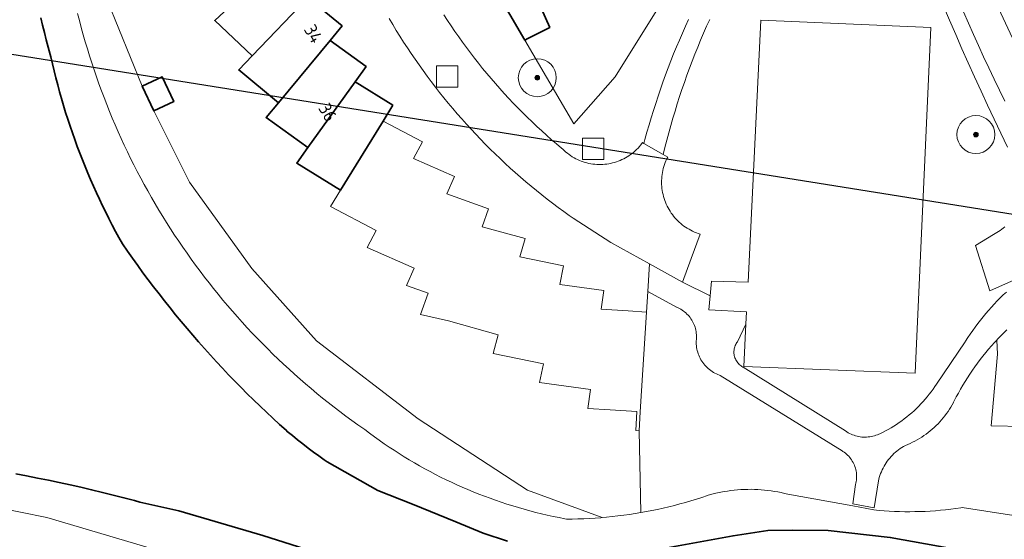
# Model space of a CAD drawing. Extents: x 154222 to 160093, y 456746 to 462495.
# Tile 101 of 254: x 158281 to 158385, y 460793 to 460848. Entities that reach past the tile are written whole.
import ezdxf
from ezdxf.enums import TextEntityAlignment as Align

# ---------------------------------------------------------------- set-up
doc = ezdxf.new("R2010")
doc.units = 0
doc.header["$LTSCALE"] = 0.75
doc.layers.get('0').update_dxf_attribs({"linetype": 'CONTINUOUS'})
doc.layers.get('DEFPOINTS').update_dxf_attribs({"linetype": 'CONTINUOUS'})
for name, color, linetype, lineweight in [('B-XX-GK-BESCHOEIING-G', 252, 'GK-BESCHOEIING', 35), ('B-XX-GR-BOOM-S', 252, 'CONTINUOUS', 25), ('B-XX-OG-BEBOUWING-GV', 6, 'CONTINUOUS', 35), ('B-XX-OG-BEBOUWING-T18', 1, 'CONTINUOUS', 18), ('B-XX-OG-TERREIN_CULTUURSCHEIDING-GV', 252, 'CONTINUOUS', 18), ('B-XX-OG-TERREIN_ERF-GV', 252, 'CONTINUOUS', 18), ('B-XX-OG-WATER_SLOOT-GV', 252, 'CONTINUOUS', 18), ('B-XX-RI-GWA_RIOOLPUT-S', 252, 'CONTINUOUS', 25), ('B-XX-VH-VERHARDING_ASFALT-GV', 252, 'CONTINUOUS', 18), ('B-XX-VH-VERHARDING_BETON-GV', 252, 'CONTINUOUS', 18), ('B-XX-VH-VERHARDING_STRAATBAKSTEEN-GV', 252, 'CONTINUOUS', 18)]:
    doc.layers.add(name, color=color, linetype=linetype, lineweight=lineweight)
doc.styles.add('NLCS-ISO-M-T18', font='NLCS-ISO.ttf', dxfattribs={"height": 1.8})
doc.linetypes.add('GK-BESCHOEIING', pattern='A,30,-5,[1,NLCS.SHX,S=1,R=0,X=0,Y=0],-5', length=40)

# ---------------------------------------------------------------- blocks, each defined once
blk = doc.blocks.new('SRI-PUT_INSPECTIEPUT_RIOOLPUT-SO')
at = {"color": 0, "linetype": 'ByBlock', "lineweight": 18}
blk.add_lwpolyline([(-1.125, -1.125), (1.125, -1.125), (1.125, 1.125), (-1.125, 1.125)], close=True, dxfattribs=at)
blk = doc.blocks.new('SGR-BOOM_01-SO')
at = {"linetype": 'ByBlock', "lineweight": 18}
h = blk.add_hatch(color=0, dxfattribs=at)
h.dxf.hatch_style = 1
edge = h.paths.add_edge_path()
edge.add_arc((0, 0), 0.25, 0, 360)
at = {"color": 0, "linetype": 'ByBlock', "lineweight": 18}
for radius in [2, 0.25]:
    blk.add_circle((0, 0), radius, dxfattribs=at)

msp = doc.modelspace()

# ---------------------------------------------------------------- linework, layer by layer
at = {"layer": 'B-XX-GK-BESCHOEIING-G'}
for points in [[(158332.303, 460793.054), (158329.764, 460793.91), (158326.871, 460795.099), (158322.297, 460796.948), (158318.63, 460798.391), (158313.289, 460801.421), (158313.001, 460801.623), (158312.428, 460802.033), (158311.861, 460802.45), (158311.298, 460802.874), (158310.74, 460803.304), (158310.187, 460803.74), (158309.639, 460804.182), (158309.096, 460804.631), (158308.974, 460804.74), (158308.279, 460805.369), (158307.589, 460806.003), (158306.905, 460806.643), (158306.227, 460807.289), (158305.554, 460807.94), (158304.887, 460808.598), (158304.225, 460809.261), (158303.569, 460809.929), (158302.919, 460810.604), (158302.274, 460811.283), (158301.635, 460811.969), (158301.003, 460812.659), (158300.376, 460813.355), (158299.755, 460814.057), (158299.14, 460814.763), (158298.531, 460815.475), (158297.928, 460816.192), (158297.332, 460816.914), (158296.741, 460817.642), (158296.157, 460818.374), (158295.579, 460819.111), (158295.008, 460819.853), (158294.442, 460820.6), (158293.884, 460821.352), (158293.331, 460822.109), (158292.785, 460822.87), (158292.246, 460823.636), (158291.713, 460824.406), (158291.356, 460825.047), (158290.995, 460825.712), (158290.641, 460826.38), (158290.294, 460827.052), (158289.955, 460827.728), (158289.622, 460828.408), (158289.297, 460829.091), (158288.978, 460829.777), (158288.667, 460830.467), (158288.364, 460831.16), (158288.068, 460831.856), (158287.779, 460832.555), (158287.497, 460833.258), (158287.223, 460833.963), (158286.957, 460834.671), (158286.698, 460835.382), (158286.446, 460836.095), (158286.202, 460836.811), (158285.966, 460837.53), (158285.737, 460838.251), (158285.516, 460838.975), (158285.303, 460839.7), (158285.097, 460840.428), (158284.899, 460841.159), (158284.708, 460841.891), (158284.526, 460842.625), (158284.351, 460843.361), (158284.184, 460844.099), (158284.117, 460844.337), (158283.904, 460845.111), (158283.699, 460845.887), (158283.502, 460846.665), (158283.313, 460847.445), (158283.131, 460848.226)], [(158280.474, 460800.154), (158281.622, 460799.936), (158282.768, 460799.711), (158283.913, 460799.478), (158285.056, 460799.237), (158286.197, 460798.989), (158287.337, 460798.732), (158288.475, 460798.468), (158289.611, 460798.196), (158290.745, 460797.916), (158291.877, 460797.628), (158293.007, 460797.333), (158293.571, 460797.182), (158297.682, 460796.253), (158306.52, 460793.64), (158313.946, 460791.308)], [(158383.812, 460791.441), (158372.67, 460793.444), (158366.128, 460794.178), (158362.372, 460794.22), (158359.77, 460794.171), (158356.093, 460793.631), (158348.759, 460792.275)]]:
    msp.add_lwpolyline(points, dxfattribs=at)
at = {"layer": 'B-XX-OG-BEBOUWING-GV'}
for points in [[(158336.76, 460852.083), (158331.944, 460859.128), (158329.481, 460857.689), (158327.81, 460856.71), (158334.153, 460845.868), (158334.462, 460846.051), (158336.775, 460847.215), (158335.874, 460849.221), (158337.903, 460850.41)], [(158312.655, 460851.815), (158309.265, 460855.052), (158302.955, 460849.309), (158301.458, 460847.946), (158305.384, 460844.198), (158311.275, 460850.369)], [(158314.883, 460847.378), (158311.275, 460850.369), (158305.384, 460844.198), (158303.986, 460842.734), (158308.161, 460839.272), (158313.607, 460845.839)], [(158317.416, 460843.106), (158313.607, 460845.839), (158308.161, 460839.272), (158306.869, 460837.714), (158311.278, 460834.55), (158316.251, 460841.482)], [(158293.808, 460841.011), (158295.025, 460838.399), (158297.136, 460839.383), (158295.919, 460841.995)], [(158320.24, 460839.022), (158316.251, 460841.482), (158311.278, 460834.55), (158310.097, 460832.905), (158314.713, 460830.058), (158319.191, 460837.32)]]:
    msp.add_lwpolyline(points, close=True, dxfattribs=at)
at = {"layer": 'B-XX-OG-TERREIN_CULTUURSCHEIDING-GV'}
for points in [[(158386.261, 460844.567), (158383.375, 460850.77), (158379.135, 460861.581), (158375.35, 460873.003), (158374.101, 460879.975), (158374.834, 460886.88), (158375.981, 460895.235), (158378.23, 460904.242), (158380.402, 460920.587), (158391.72, 460919.308)], [(158352.393, 460855.977), (158343.658, 460841.989), (158339.32, 460837.036), (158334.153, 460845.868), (158327.81, 460856.71)], [(158286.993, 460848.692), (158287.183, 460847.939), (158287.382, 460847.188), (158287.588, 460846.439), (158287.801, 460845.693), (158288.023, 460844.948), (158288.251, 460844.206), (158288.488, 460843.466), (158288.732, 460842.729), (158288.984, 460841.995), (158289.244, 460841.262), (158289.51, 460840.533), (158289.785, 460839.807), (158290.067, 460839.083), (158290.356, 460838.362), (158290.652, 460837.644), (158290.957, 460836.93), (158291.268, 460836.218), (158291.587, 460835.51), (158291.913, 460834.805), (158292.246, 460834.104), (158292.587, 460833.406), (158292.934, 460832.711), (158293.289, 460832.02), (158293.651, 460831.333), (158294.02, 460830.65), (158294.396, 460829.97), (158294.778, 460829.295), (158295.168, 460828.623), (158295.565, 460827.955), (158295.969, 460827.292), (158296.379, 460826.633), (158296.796, 460825.977), (158297.22, 460825.327), (158297.651, 460824.68), (158298.088, 460824.038), (158298.532, 460823.401), (158298.982, 460822.769), (158299.439, 460822.141), (158299.902, 460821.517), (158300.372, 460820.899), (158300.848, 460820.285), (158301.33, 460819.676), (158301.819, 460819.073), (158302.314, 460818.474), (158302.815, 460817.881), (158303.322, 460817.292), (158303.835, 460816.709), (158304.354, 460816.132), (158304.879, 460815.559), (158305.41, 460814.992), (158305.946, 460814.431), (158306.489, 460813.875), (158307.037, 460813.325), (158307.59, 460812.78), (158308.15, 460812.241), (158308.714, 460811.708), (158309.285, 460811.181), (158309.86, 460810.66), (158310.441, 460810.144), (158311.028, 460809.635), (158311.619, 460809.132), (158312.216, 460808.635), (158312.818, 460808.144), (158313.424, 460807.659), (158314.036, 460807.181), (158314.653, 460806.709), (158315.274, 460806.243), (158315.9, 460805.783), (158316.531, 460805.33), (158317.167, 460804.884), (158317.271, 460804.812), (158317.773, 460804.432), (158318.28, 460804.058), (158318.792, 460803.691), (158319.308, 460803.331), (158319.829, 460802.977), (158320.355, 460802.629), (158320.884, 460802.289), (158321.418, 460801.955), (158321.957, 460801.628), (158322.499, 460801.307), (158323.045, 460800.994), (158323.596, 460800.688), (158324.15, 460800.388), (158324.708, 460800.096), (158325.269, 460799.811), (158325.834, 460799.533), (158326.403, 460799.262), (158326.975, 460798.999), (158327.55, 460798.742), (158328.129, 460798.493), (158328.71, 460798.252), (158329.295, 460798.018), (158329.883, 460797.791), (158330.473, 460797.572), (158331.066, 460797.36), (158331.662, 460797.156), (158332.26, 460796.959), (158332.861, 460796.77), (158333.464, 460796.589), (158334.07, 460796.415), (158334.677, 460796.249), (158335.287, 460796.091), (158335.899, 460795.94), (158336.512, 460795.798), (158337.127, 460795.663), (158337.744, 460795.536), (158338.363, 460795.417), (158338.529, 460795.386), (158339.134, 460795.39), (158339.739, 460795.402), (158340.344, 460795.422), (158340.948, 460795.45), (158341.552, 460795.486), (158342.156, 460795.531), (158342.294, 460795.543), (158334.433, 460798.416), (158322.886, 460805.936), (158312.194, 460814.164), (158305.375, 460821.78), (158298.779, 460830.903), (158295.025, 460838.399), (158293.808, 460841.011), (158290.1, 460850.064)], [(158393.647, 460794.525), (158380.251, 460796.586), (158380.11, 460796.565), (158379.575, 460796.488), (158379.039, 460796.42), (158378.502, 460796.359), (158377.964, 460796.307), (158377.425, 460796.262), (158376.886, 460796.226), (158376.346, 460796.197), (158375.806, 460796.177), (158375.265, 460796.164), (158374.725, 460796.159), (158374.184, 460796.163), (158373.644, 460796.174), (158373.103, 460796.194), (158372.563, 460796.221), (158372.024, 460796.256), (158371.485, 460796.3), (158370.947, 460796.351), (158368.707, 460796.784), (158361.861, 460798.007), (158361.516, 460798.093), (158361.168, 460798.171), (158360.819, 460798.241), (158360.469, 460798.304), (158360.117, 460798.358), (158359.764, 460798.405), (158359.411, 460798.443), (158359.056, 460798.474), (158358.701, 460798.497), (158358.345, 460798.511), (158357.989, 460798.518), (158357.633, 460798.517), (158357.277, 460798.508), (158356.922, 460798.49), (158356.567, 460798.465), (158356.212, 460798.432), (158355.859, 460798.391), (158355.506, 460798.341), (158355.155, 460798.284), (158354.805, 460798.219), (158354.457, 460798.147), (158354.11, 460798.066), (158353.765, 460797.978), (158353.451, 460797.89), (158353.381, 460797.866), (158352.808, 460797.673), (158352.232, 460797.488), (158351.653, 460797.311), (158351.073, 460797.141), (158350.49, 460796.979), (158349.905, 460796.824), (158349.318, 460796.678), (158348.729, 460796.539), (158348.138, 460796.408), (158347.546, 460796.285), (158346.952, 460796.169), (158346.359, 460796.062), (158346.356, 460796.062), (158345.759, 460795.962), (158345.161, 460795.87), (158344.562, 460795.786), (158343.962, 460795.711), (158343.361, 460795.643), (158342.758, 460795.583), (158342.294, 460795.543), (158342.156, 460795.531), (158341.552, 460795.486), (158340.948, 460795.45), (158340.344, 460795.422), (158339.739, 460795.402), (158339.134, 460795.39), (158338.529, 460795.386), (158338.363, 460795.417), (158337.744, 460795.536), (158337.127, 460795.663), (158336.512, 460795.798), (158335.899, 460795.94), (158335.287, 460796.091), (158334.677, 460796.249), (158334.07, 460796.415), (158333.464, 460796.589), (158332.861, 460796.77), (158332.26, 460796.959), (158331.662, 460797.156), (158331.066, 460797.36), (158330.473, 460797.572), (158329.883, 460797.791), (158329.295, 460798.018), (158328.71, 460798.252), (158328.129, 460798.493), (158327.55, 460798.742), (158326.975, 460798.999), (158326.403, 460799.262), (158325.834, 460799.533), (158325.269, 460799.811), (158324.708, 460800.096), (158324.15, 460800.388), (158323.596, 460800.688), (158323.045, 460800.994), (158322.499, 460801.307), (158321.957, 460801.628), (158321.418, 460801.955), (158320.884, 460802.289), (158320.355, 460802.629), (158319.829, 460802.977), (158319.308, 460803.331), (158318.792, 460803.691), (158318.28, 460804.058), (158317.773, 460804.432), (158317.271, 460804.812), (158317.167, 460804.884), (158316.531, 460805.33), (158315.9, 460805.783), (158315.274, 460806.243), (158314.653, 460806.709), (158314.036, 460807.181), (158313.424, 460807.659), (158312.818, 460808.144), (158312.216, 460808.635), (158311.619, 460809.132), (158311.028, 460809.635), (158310.441, 460810.144), (158309.86, 460810.66), (158309.285, 460811.181), (158308.714, 460811.708), (158308.15, 460812.241), (158307.59, 460812.78), (158307.037, 460813.325), (158306.489, 460813.875), (158305.946, 460814.431), (158305.41, 460814.992), (158304.879, 460815.559), (158304.354, 460816.132), (158303.835, 460816.709), (158303.322, 460817.292), (158302.815, 460817.881), (158302.314, 460818.474), (158301.819, 460819.073), (158301.33, 460819.676), (158300.848, 460820.285), (158300.372, 460820.899), (158299.902, 460821.517), (158299.439, 460822.141), (158298.982, 460822.769), (158298.532, 460823.401), (158298.088, 460824.038), (158297.651, 460824.68), (158297.22, 460825.327), (158296.796, 460825.977), (158296.379, 460826.633), (158295.969, 460827.292), (158295.565, 460827.955), (158295.168, 460828.623), (158294.778, 460829.295), (158294.396, 460829.97), (158294.02, 460830.65), (158293.651, 460831.333), (158293.289, 460832.02), (158292.934, 460832.711), (158292.587, 460833.406), (158292.246, 460834.104), (158291.913, 460834.805), (158291.587, 460835.51), (158291.268, 460836.218), (158290.957, 460836.93), (158290.652, 460837.644), (158290.356, 460838.362), (158290.067, 460839.083), (158289.785, 460839.807), (158289.51, 460840.533), (158289.244, 460841.262), (158288.984, 460841.995), (158288.732, 460842.729), (158288.488, 460843.466), (158288.251, 460844.206), (158288.023, 460844.948), (158287.801, 460845.693), (158287.588, 460846.439), (158287.382, 460847.188), (158287.183, 460847.939), (158286.993, 460848.692)], [(158385.023, 460834.602), (158384.315, 460836.072), (158383.615, 460837.547), (158382.922, 460839.024), (158382.236, 460840.505), (158381.557, 460841.989), (158380.886, 460843.477), (158380.222, 460844.967), (158379.566, 460846.462), (158378.916, 460847.959), (158378.275, 460849.459)], [(158380.391, 460848.852), (158380.909, 460847.663), (158381.434, 460846.478), (158381.966, 460845.296), (158382.505, 460844.118), (158383.052, 460842.943), (158383.606, 460841.771), (158384.167, 460840.602), (158384.735, 460839.438)], [(158283.131, 460848.226), (158283.313, 460847.444), (158283.502, 460846.665), (158283.699, 460845.887), (158283.904, 460845.111), (158284.117, 460844.337), (158284.184, 460844.099), (158284.351, 460843.361), (158284.526, 460842.625), (158284.708, 460841.891), (158284.899, 460841.159), (158285.097, 460840.429), (158285.302, 460839.7), (158285.516, 460838.975), (158285.737, 460838.251), (158285.966, 460837.53), (158286.202, 460836.811), (158286.446, 460836.095), (158286.698, 460835.382), (158286.957, 460834.671), (158287.223, 460833.963), (158287.497, 460833.258), (158287.779, 460832.555), (158288.068, 460831.856), (158288.364, 460831.16), (158288.668, 460830.467), (158288.978, 460829.777), (158289.297, 460829.091), (158289.622, 460828.408), (158289.955, 460827.728), (158290.294, 460827.052), (158290.641, 460826.38), (158290.995, 460825.712), (158291.356, 460825.047), (158291.713, 460824.406), (158292.246, 460823.636), (158292.785, 460822.87), (158293.331, 460822.109), (158293.883, 460821.352), (158294.442, 460820.6), (158295.008, 460819.853), (158295.579, 460819.111), (158296.157, 460818.374), (158296.741, 460817.642), (158297.332, 460816.914), (158297.928, 460816.192), (158298.531, 460815.475), (158299.14, 460814.763), (158299.755, 460814.057), (158300.376, 460813.355), (158301.003, 460812.659), (158301.635, 460811.969), (158302.274, 460811.283), (158302.919, 460810.604), (158303.569, 460809.929), (158304.225, 460809.261), (158304.887, 460808.598), (158305.554, 460807.94), (158306.227, 460807.289), (158306.905, 460806.643), (158307.589, 460806.003), (158308.279, 460805.369), (158308.974, 460804.74), (158309.096, 460804.631), (158309.639, 460804.182), (158310.187, 460803.74), (158310.74, 460803.304), (158311.298, 460802.874), (158311.861, 460802.45), (158312.428, 460802.033), (158313.001, 460801.623), (158313.289, 460801.421), (158318.63, 460798.391), (158322.297, 460796.948), (158326.87, 460795.099), (158329.764, 460793.91), (158332.303, 460793.054)], [(158325.616, 460848.535), (158325.995, 460847.949), (158326.38, 460847.368), (158326.772, 460846.791), (158327.17, 460846.219), (158327.575, 460845.652), (158327.987, 460845.089), (158328.405, 460844.53), (158328.829, 460843.977), (158329.26, 460843.429), (158329.696, 460842.885), (158330.14, 460842.347), (158330.589, 460841.813), (158331.044, 460841.285), (158331.505, 460840.762), (158331.973, 460840.245), (158332.446, 460839.732), (158332.925, 460839.226), (158333.41, 460838.725), (158333.901, 460838.229), (158334.397, 460837.739), (158334.899, 460837.255), (158335.406, 460836.776), (158335.919, 460836.304), (158336.437, 460835.837), (158336.96, 460835.376), (158337.489, 460834.922), (158338.023, 460834.473), (158338.16, 460834.36), (158338.312, 460834.215), (158338.469, 460834.075), (158338.631, 460833.942), (158338.799, 460833.815), (158338.971, 460833.694), (158339.148, 460833.58), (158339.328, 460833.473), (158339.513, 460833.373), (158339.701, 460833.28), (158339.893, 460833.194), (158340.088, 460833.115), (158340.286, 460833.044), (158340.486, 460832.981), (158340.689, 460832.925), (158340.894, 460832.877), (158341.1, 460832.836), (158341.307, 460832.804), (158341.516, 460832.78), (158341.726, 460832.763), (158341.936, 460832.755), (158342.146, 460832.754), (158342.356, 460832.762), (158342.565, 460832.777), (158342.774, 460832.801), (158342.982, 460832.832), (158343.188, 460832.871), (158343.393, 460832.918), (158343.596, 460832.973), (158343.797, 460833.036), (158343.995, 460833.106), (158344.19, 460833.183), (158344.383, 460833.269), (158344.571, 460833.361), (158344.756, 460833.46), (158344.938, 460833.566), (158345.115, 460833.68), (158345.288, 460833.799), (158345.455, 460833.926), (158345.619, 460834.058), (158345.777, 460834.197), (158345.929, 460834.342), (158346.076, 460834.492), (158346.217, 460834.648), (158346.352, 460834.809), (158346.481, 460834.975), (158346.55, 460835.07), (158346.696, 460834.985), (158346.808, 460835.407), (158347.018, 460836.171), (158347.236, 460836.933), (158347.461, 460837.692), (158347.694, 460838.449), (158347.935, 460839.204), (158348.183, 460839.956), (158348.439, 460840.706), (158348.702, 460841.453), (158348.973, 460842.198), (158349.251, 460842.939), (158349.537, 460843.678), (158349.83, 460844.414), (158350.131, 460845.147), (158350.439, 460845.877), (158350.754, 460846.603), (158351.077, 460847.327), (158351.407, 460848.047)], [(158353.629, 460848.053), (158353.303, 460847.328), (158352.985, 460846.6), (158352.674, 460845.868), (158352.371, 460845.133), (158352.075, 460844.396), (158351.786, 460843.655), (158351.505, 460842.912), (158351.231, 460842.166), (158350.965, 460841.417), (158350.707, 460840.666), (158350.456, 460839.911), (158350.212, 460839.155), (158349.977, 460838.396), (158349.749, 460837.635), (158349.528, 460836.871), (158349.316, 460836.105), (158349.111, 460835.338), (158348.913, 460834.568), (158348.728, 460833.813), (158349.2, 460833.54), (158349.105, 460833.348), (158349.017, 460833.153), (158348.937, 460832.955), (158348.863, 460832.754), (158348.798, 460832.55), (158348.74, 460832.344), (158348.69, 460832.136), (158348.648, 460831.926), (158348.613, 460831.715), (158348.587, 460831.503), (158348.568, 460831.29), (158348.558, 460831.076), (158348.555, 460830.862), (158348.561, 460830.648), (158348.574, 460830.435), (158348.595, 460830.222), (158348.625, 460830.01), (158348.662, 460829.799), (158348.707, 460829.59), (158348.76, 460829.383), (158348.821, 460829.177), (158348.889, 460828.975), (158348.965, 460828.775), (158349.048, 460828.577), (158349.138, 460828.383), (158349.236, 460828.193), (158349.341, 460828.007), (158349.452, 460827.824), (158349.571, 460827.646), (158349.696, 460827.472), (158349.827, 460827.303), (158349.965, 460827.139), (158350.108, 460826.981), (158350.258, 460826.828), (158350.413, 460826.68), (158350.573, 460826.539), (158350.739, 460826.403), (158350.909, 460826.274), (158351.085, 460826.151), (158351.264, 460826.035), (158351.448, 460825.926), (158351.636, 460825.824), (158351.828, 460825.729), (158352.023, 460825.641), (158352.221, 460825.56), (158352.422, 460825.487), (158352.626, 460825.421), (158352.63, 460825.42), (158351.675, 460822.856), (158350.75, 460820.37), (158353.673, 460818.908), (158353.821, 460820.451), (158357.671, 460820.338), (158359.024, 460847.958), (158376.928, 460847.2), (158375.292, 460810.772), (158357.238, 460811.482), (158357.454, 460815.936), (158356.559, 460814.082), (158356.489, 460813.984), (158356.426, 460813.883), (158356.37, 460813.777), (158356.32, 460813.667), (158356.278, 460813.555), (158356.244, 460813.44), (158356.218, 460813.323), (158356.199, 460813.204), (158356.189, 460813.085), (158356.186, 460812.965), (158356.191, 460812.845), (158356.205, 460812.726), (158356.226, 460812.608), (158356.255, 460812.491), (158356.292, 460812.377), (158356.336, 460812.265), (158356.388, 460812.157), (158356.446, 460812.052), (158356.512, 460811.952), (158356.584, 460811.856), (158356.662, 460811.765), (158356.746, 460811.68), (158356.836, 460811.6), (158356.931, 460811.527), (158357.03, 460811.459), (158357.134, 460811.399), (158357.167, 460811.382), (158367.946, 460804.668), (158368.086, 460804.574), (158368.23, 460804.487), (158368.378, 460804.407), (158368.529, 460804.334), (158368.684, 460804.268), (158368.842, 460804.21), (158369.002, 460804.159), (158369.165, 460804.116), (158369.33, 460804.081), (158369.496, 460804.053), (158369.663, 460804.034), (158369.831, 460804.022), (158369.999, 460804.019), (158370.167, 460804.023), (158370.335, 460804.036), (158370.502, 460804.056), (158370.668, 460804.084), (158370.832, 460804.121), (158370.995, 460804.165), (158371.155, 460804.216), (158371.312, 460804.275), (158371.467, 460804.342), (158371.549, 460804.381), (158371.853, 460804.526), (158372.154, 460804.679), (158372.451, 460804.839), (158372.744, 460805.006), (158373.032, 460805.179), (158373.317, 460805.359), (158373.598, 460805.547), (158373.874, 460805.74), (158374.145, 460805.94), (158374.411, 460806.147), (158374.672, 460806.36), (158374.929, 460806.579), (158375.18, 460806.804), (158375.425, 460807.035), (158375.665, 460807.272), (158375.9, 460807.514), (158376.128, 460807.762), (158376.351, 460808.015), (158376.567, 460808.273), (158376.778, 460808.537), (158376.982, 460808.805), (158377.179, 460809.078), (158377.37, 460809.356), (158377.535, 460809.607), (158380.573, 460814.071), (158380.608, 460814.127), (158380.85, 460814.507), (158381.099, 460814.882), (158381.354, 460815.253), (158381.616, 460815.62), (158381.885, 460815.981), (158382.159, 460816.338), (158382.44, 460816.69), (158382.728, 460817.037), (158383.021, 460817.379), (158383.321, 460817.716), (158383.626, 460818.047), (158383.937, 460818.372), (158384.254, 460818.692), (158384.577, 460819.007), (158384.905, 460819.315)], [(158387.348, 460821.306), (158383.17, 460819.43), (158381.65, 460824.22), (158383.55, 460825.39), (158383.732, 460825.484), (158383.91, 460825.585), (158384.084, 460825.693), (158384.254, 460825.807), (158384.419, 460825.928), (158384.579, 460826.056), (158384.734, 460826.189)], [(158393.749, 460804.984), (158383.301, 460805.206), (158383.955, 460812.759), (158383.886, 460814.254), (158383.646, 460813.995), (158383.333, 460813.647), (158383.026, 460813.293), (158382.726, 460812.933), (158382.431, 460812.569), (158382.143, 460812.2), (158381.861, 460811.826), (158381.585, 460811.447), (158381.316, 460811.063), (158381.053, 460810.675), (158380.797, 460810.282), (158380.548, 460809.886), (158380.306, 460809.485), (158380.071, 460809.08), (158379.842, 460808.67), (158379.621, 460808.258), (158379.407, 460807.841), (158379.342, 460807.712), (158379.326, 460807.68), (158379.193, 460807.436), (158379.054, 460807.195), (158378.908, 460806.958), (158378.755, 460806.726), (158378.595, 460806.498), (158378.429, 460806.274), (158378.257, 460806.056), (158378.078, 460805.843), (158377.894, 460805.635), (158377.703, 460805.432), (158377.507, 460805.234), (158377.305, 460805.043), (158377.098, 460804.858), (158376.885, 460804.678), (158376.668, 460804.505), (158376.445, 460804.338), (158376.218, 460804.177), (158375.986, 460804.023), (158375.75, 460803.876), (158375.51, 460803.735), (158375.266, 460803.602), (158375.018, 460803.476), (158374.767, 460803.356), (158374.512, 460803.245), (158374.254, 460803.14), (158374.069, 460803.037), (158373.887, 460802.927), (158373.71, 460802.81), (158373.538, 460802.686), (158373.37, 460802.556), (158373.208, 460802.42), (158373.05, 460802.278), (158372.898, 460802.13), (158372.752, 460801.976), (158372.612, 460801.817), (158372.477, 460801.653), (158372.349, 460801.484), (158372.228, 460801.31), (158372.113, 460801.131), (158372.005, 460800.949), (158371.904, 460800.762), (158371.81, 460800.572), (158371.723, 460800.379), (158371.644, 460800.182), (158371.572, 460799.982), (158371.508, 460799.78), (158371.451, 460799.576), (158371.415, 460799.428), (158370.979, 460796.559), (158368.734, 460796.974), (158369.014, 460799.019), (158369.051, 460799.175), (158369.08, 460799.332), (158369.102, 460799.491), (158369.115, 460799.651), (158369.12, 460799.811), (158369.118, 460799.971), (158369.107, 460800.131), (158369.089, 460800.29), (158369.062, 460800.448), (158369.028, 460800.605), (158368.986, 460800.759), (158368.936, 460800.911), (158368.878, 460801.061), (158368.814, 460801.208), (158368.742, 460801.351), (158368.663, 460801.49), (158368.577, 460801.625), (158368.484, 460801.756), (158368.385, 460801.882), (158368.28, 460802.003), (158368.169, 460802.119), (158368.053, 460802.229), (158367.931, 460802.332), (158367.804, 460802.43), (158367.672, 460802.521), (158367.602, 460802.566), (158354.719, 460810.523), (158354.659, 460810.544), (158354.498, 460810.608), (158354.34, 460810.678), (158354.186, 460810.756), (158354.035, 460810.841), (158353.888, 460810.933), (158353.746, 460811.031), (158353.609, 460811.136), (158353.476, 460811.247), (158353.349, 460811.365), (158353.227, 460811.487), (158353.111, 460811.616), (158353.001, 460811.75), (158352.897, 460811.888), (158352.8, 460812.031), (158352.71, 460812.179), (158352.627, 460812.331), (158352.55, 460812.486), (158352.481, 460812.644), (158352.419, 460812.806), (158352.365, 460812.971), (158352.319, 460813.137), (158352.28, 460813.306), (158352.249, 460813.476), (158352.226, 460813.648), (158352.211, 460813.82), (158352.204, 460813.993), (158352.205, 460814.166), (158352.223, 460814.328), (158352.233, 460814.491), (158352.235, 460814.655), (158352.229, 460814.818), (158352.215, 460814.981), (158352.193, 460815.142), (158352.163, 460815.303), (158352.126, 460815.462), (158352.081, 460815.619), (158352.028, 460815.773), (158351.967, 460815.925), (158351.899, 460816.074), (158351.824, 460816.219), (158351.742, 460816.36), (158351.653, 460816.497), (158351.558, 460816.63), (158351.456, 460816.758), (158351.348, 460816.88), (158351.234, 460816.997), (158351.115, 460817.109), (158350.99, 460817.214), (158350.86, 460817.313), (158350.726, 460817.406), (158350.587, 460817.492), (158350.444, 460817.571), (158350.298, 460817.643), (158350.148, 460817.708), (158350.143, 460817.71), (158347.116, 460819.361), (158346.98, 460817.21), (158346.316, 460806.702), (158346.188, 460804.68), (158346.359, 460796.062), (158346.952, 460796.169), (158347.546, 460796.285), (158348.138, 460796.408), (158348.729, 460796.539), (158349.318, 460796.678), (158349.905, 460796.824), (158350.49, 460796.979), (158351.073, 460797.141), (158351.653, 460797.311), (158352.232, 460797.488), (158352.808, 460797.673), (158353.381, 460797.866), (158353.451, 460797.89), (158353.765, 460797.978), (158354.11, 460798.066), (158354.457, 460798.147), (158354.805, 460798.219), (158355.155, 460798.284), (158355.506, 460798.341), (158355.859, 460798.391), (158356.212, 460798.432), (158356.567, 460798.465), (158356.922, 460798.49), (158357.277, 460798.508), (158357.633, 460798.517), (158357.989, 460798.518), (158358.345, 460798.511), (158358.701, 460798.497), (158359.056, 460798.474), (158359.411, 460798.443), (158359.764, 460798.405), (158360.117, 460798.358), (158360.469, 460798.304), (158360.819, 460798.241), (158361.168, 460798.171), (158361.516, 460798.093), (158361.861, 460798.007), (158368.707, 460796.784), (158370.947, 460796.351), (158371.485, 460796.3), (158372.024, 460796.256), (158372.563, 460796.221), (158373.103, 460796.194), (158373.644, 460796.174), (158374.184, 460796.163), (158374.725, 460796.159), (158375.265, 460796.164), (158375.806, 460796.177), (158376.346, 460796.197), (158376.886, 460796.226), (158377.425, 460796.262), (158377.964, 460796.307), (158378.502, 460796.359), (158379.039, 460796.42), (158379.575, 460796.488), (158380.11, 460796.565), (158380.251, 460796.586), (158393.647, 460794.525)], [(158313.946, 460791.308), (158306.52, 460793.641), (158297.682, 460796.253), (158293.571, 460797.182), (158293.007, 460797.333), (158291.877, 460797.628), (158290.745, 460797.916), (158289.611, 460798.196), (158288.475, 460798.468), (158287.337, 460798.732), (158286.197, 460798.989), (158285.056, 460799.237), (158283.913, 460799.478), (158282.768, 460799.711), (158281.622, 460799.936), (158280.474, 460800.154)], [(158278.167, 460796.681), (158283.759, 460795.532), (158322.88, 460783.959)], [(158348.759, 460792.275), (158356.093, 460793.631), (158359.77, 460794.171), (158362.372, 460794.22), (158366.128, 460794.179), (158372.67, 460793.444), (158383.812, 460791.441)]]:
    msp.add_lwpolyline(points, dxfattribs=at)
at = {"layer": 'B-XX-OG-TERREIN_ERF-GV'}
for points in [[(158391.72, 460919.308), (158380.402, 460920.587), (158378.23, 460904.242), (158375.981, 460895.235), (158374.834, 460886.88), (158374.101, 460879.975), (158375.35, 460873.003), (158379.135, 460861.581), (158383.375, 460850.77), (158386.261, 460844.567)], [(158335.874, 460849.221), (158336.775, 460847.215), (158334.462, 460846.051), (158334.153, 460845.868), (158339.32, 460837.036), (158343.658, 460841.989), (158352.393, 460855.977)], [(158290.1, 460850.064), (158293.808, 460841.011), (158295.919, 460841.995), (158297.136, 460839.383), (158295.025, 460838.399), (158298.779, 460830.903), (158305.375, 460821.78), (158312.194, 460814.164), (158322.886, 460805.936), (158334.433, 460798.416), (158342.294, 460795.543), (158342.758, 460795.583), (158343.361, 460795.643), (158343.962, 460795.711), (158344.562, 460795.786), (158345.161, 460795.87), (158345.759, 460795.962), (158346.356, 460796.062), (158346.359, 460796.062), (158346.188, 460804.68), (158345.829, 460804.703), (158345.957, 460806.724), (158343.144, 460806.9), (158340.8, 460807.05), (158341.068, 460809.056), (158335.693, 460809.776), (158336.101, 460811.759), (158330.786, 460812.853), (158331.331, 460814.801), (158326.106, 460816.264), (158323.156, 460816.94), (158323.955, 460819.18), (158321.677, 460819.993), (158322.489, 460821.848), (158317.517, 460824.024), (158318.457, 460825.818), (158313.651, 460828.335), (158314.713, 460830.058), (158310.097, 460832.905), (158311.278, 460834.55), (158306.869, 460837.714), (158308.161, 460839.272), (158303.986, 460842.734), (158305.384, 460844.198), (158301.458, 460847.946), (158302.955, 460849.309)], [(158311.275, 460850.369), (158314.883, 460847.378), (158313.607, 460845.839), (158317.416, 460843.106), (158316.251, 460841.482), (158320.24, 460839.022), (158319.191, 460837.32), (158323.344, 460835.145), (158322.417, 460833.374), (158326.711, 460831.494), (158325.91, 460829.663), (158330.325, 460828.088), (158329.654, 460826.205), (158334.169, 460824.942), (158333.63, 460823.017), (158338.222, 460822.072), (158337.82, 460820.114), (158342.466, 460819.492), (158342.202, 460817.512), (158345.045, 460817.335), (158346.98, 460817.21), (158347.116, 460819.361), (158347.301, 460822.299), (158343.191, 460824.551), (158339.252, 460827.089), (158338.83, 460827.385), (158338.238, 460827.808), (158337.652, 460828.238), (158337.07, 460828.674), (158336.494, 460829.116), (158335.922, 460829.565), (158335.355, 460830.02), (158334.793, 460830.481), (158334.236, 460830.948), (158333.684, 460831.421), (158333.138, 460831.901), (158332.597, 460832.386), (158332.061, 460832.878), (158331.531, 460833.375), (158331.006, 460833.878), (158330.487, 460834.386), (158329.973, 460834.901), (158329.465, 460835.421), (158328.963, 460835.946), (158328.467, 460836.477), (158327.976, 460837.014), (158327.492, 460837.556), (158327.013, 460838.103), (158326.541, 460838.656), (158326.074, 460839.213), (158325.614, 460839.776), (158325.16, 460840.344), (158324.712, 460840.916), (158324.271, 460841.494), (158323.836, 460842.076), (158323.408, 460842.663), (158322.986, 460843.255), (158322.57, 460843.852), (158322.161, 460844.453), (158321.759, 460845.058), (158321.363, 460845.668), (158320.974, 460846.282), (158320.592, 460846.9), (158320.217, 460847.523), (158319.848, 460848.15)], [(158384.956, 460815.336), (158384.62, 460815.009), (158384.29, 460814.677), (158383.965, 460814.339), (158383.886, 460814.254), (158383.955, 460812.759), (158383.301, 460805.206), (158393.749, 460804.984)]]:
    msp.add_lwpolyline(points, dxfattribs=at)
at = {"layer": 'B-XX-OG-WATER_SLOOT-GV'}
for points in [[(158332.303, 460793.054), (158329.764, 460793.91), (158326.87, 460795.099), (158322.297, 460796.948), (158318.63, 460798.391), (158313.289, 460801.421), (158313.001, 460801.623), (158312.428, 460802.033), (158311.861, 460802.45), (158311.298, 460802.874), (158310.74, 460803.304), (158310.187, 460803.74), (158309.639, 460804.182), (158309.096, 460804.631), (158308.974, 460804.74), (158308.279, 460805.369), (158307.589, 460806.003), (158306.905, 460806.643), (158306.227, 460807.289), (158305.554, 460807.94), (158304.887, 460808.598), (158304.225, 460809.261), (158303.569, 460809.929), (158302.919, 460810.604), (158302.274, 460811.283), (158301.635, 460811.969), (158301.003, 460812.659), (158300.376, 460813.355), (158299.755, 460814.057), (158299.14, 460814.763), (158298.531, 460815.475), (158297.928, 460816.192), (158297.332, 460816.914), (158296.741, 460817.642), (158296.157, 460818.374), (158295.579, 460819.111), (158295.008, 460819.853), (158294.442, 460820.6), (158293.883, 460821.352), (158293.331, 460822.109), (158292.785, 460822.87), (158292.246, 460823.636), (158291.713, 460824.406), (158291.356, 460825.047), (158290.995, 460825.712), (158290.641, 460826.38), (158290.294, 460827.052), (158289.955, 460827.728), (158289.622, 460828.408), (158289.297, 460829.091), (158288.978, 460829.777), (158288.668, 460830.467), (158288.364, 460831.16), (158288.068, 460831.856), (158287.779, 460832.555), (158287.497, 460833.258), (158287.223, 460833.963), (158286.957, 460834.671), (158286.698, 460835.382), (158286.446, 460836.095), (158286.202, 460836.811), (158285.966, 460837.53), (158285.737, 460838.251), (158285.516, 460838.975), (158285.302, 460839.7), (158285.097, 460840.429), (158284.899, 460841.159), (158284.708, 460841.891), (158284.526, 460842.625), (158284.351, 460843.361), (158284.184, 460844.099), (158284.117, 460844.337), (158283.904, 460845.111), (158283.699, 460845.887), (158283.502, 460846.665), (158283.313, 460847.444), (158283.131, 460848.226)], [(158280.474, 460800.154), (158281.622, 460799.936), (158282.768, 460799.711), (158283.913, 460799.478), (158285.056, 460799.237), (158286.197, 460798.989), (158287.337, 460798.732), (158288.475, 460798.468), (158289.611, 460798.196), (158290.745, 460797.916), (158291.877, 460797.628), (158293.007, 460797.333), (158293.571, 460797.182), (158297.682, 460796.253), (158306.52, 460793.641), (158313.946, 460791.308)], [(158383.812, 460791.441), (158372.67, 460793.444), (158366.128, 460794.179), (158362.372, 460794.22), (158359.77, 460794.171), (158356.093, 460793.631), (158348.759, 460792.275)]]:
    msp.add_lwpolyline(points, dxfattribs=at)
at = {"layer": 'B-XX-VH-VERHARDING_ASFALT-GV'}
for points in [[(158378.275, 460849.459), (158378.916, 460847.959), (158379.566, 460846.462), (158380.222, 460844.967), (158380.886, 460843.477), (158381.557, 460841.989), (158382.236, 460840.505), (158382.922, 460839.024), (158383.615, 460837.547), (158384.315, 460836.072), (158385.023, 460834.602)], [(158384.735, 460839.438), (158384.167, 460840.602), (158383.606, 460841.771), (158383.052, 460842.943), (158382.505, 460844.118), (158381.966, 460845.296), (158381.434, 460846.478), (158380.909, 460847.663), (158380.391, 460848.852)], [(158351.407, 460848.047), (158351.077, 460847.327), (158350.754, 460846.603), (158350.439, 460845.877), (158350.131, 460845.147), (158349.83, 460844.414), (158349.537, 460843.678), (158349.251, 460842.939), (158348.973, 460842.198), (158348.702, 460841.453), (158348.439, 460840.706), (158348.183, 460839.956), (158347.935, 460839.204), (158347.694, 460838.449), (158347.461, 460837.692), (158347.236, 460836.933), (158347.018, 460836.171), (158346.808, 460835.407), (158346.696, 460834.985), (158348.728, 460833.813), (158348.913, 460834.568), (158349.111, 460835.338), (158349.316, 460836.105), (158349.528, 460836.871), (158349.749, 460837.635), (158349.977, 460838.396), (158350.212, 460839.155), (158350.456, 460839.911), (158350.707, 460840.666), (158350.965, 460841.417), (158351.231, 460842.166), (158351.505, 460842.912), (158351.786, 460843.655), (158352.075, 460844.396), (158352.371, 460845.133), (158352.674, 460845.868), (158352.985, 460846.6), (158353.303, 460847.328), (158353.629, 460848.053)]]:
    msp.add_lwpolyline(points, dxfattribs=at)
at = {"layer": 'B-XX-VH-VERHARDING_BETON-GV'}
msp.add_lwpolyline([(158376.928, 460847.2), (158359.024, 460847.958), (158357.671, 460820.338), (158353.821, 460820.451), (158353.673, 460818.908), (158353.535, 460817.434), (158357.5, 460817.237), (158357.454, 460815.936), (158357.238, 460811.482), (158375.292, 460810.772)], close=True, dxfattribs=at)
at = {"layer": 'B-XX-VH-VERHARDING_STRAATBAKSTEEN-GV'}
for points in [[(158319.848, 460848.15), (158320.217, 460847.523), (158320.592, 460846.9), (158320.974, 460846.282), (158321.363, 460845.668), (158321.759, 460845.058), (158322.161, 460844.453), (158322.57, 460843.852), (158322.986, 460843.255), (158323.408, 460842.663), (158323.836, 460842.076), (158324.271, 460841.494), (158324.712, 460840.916), (158325.16, 460840.344), (158325.614, 460839.776), (158326.074, 460839.213), (158326.541, 460838.656), (158327.013, 460838.103), (158327.492, 460837.556), (158327.976, 460837.014), (158328.467, 460836.477), (158328.963, 460835.946), (158329.465, 460835.421), (158329.973, 460834.901), (158330.487, 460834.386), (158331.006, 460833.878), (158331.531, 460833.375), (158332.061, 460832.878), (158332.597, 460832.386), (158333.138, 460831.901), (158333.684, 460831.421), (158334.236, 460830.948), (158334.793, 460830.481), (158335.355, 460830.02), (158335.922, 460829.565), (158336.494, 460829.116), (158337.07, 460828.674), (158337.652, 460828.238), (158338.238, 460827.808), (158338.83, 460827.385), (158339.252, 460827.089), (158343.191, 460824.551), (158347.301, 460822.299), (158350.75, 460820.37), (158351.675, 460822.856), (158352.63, 460825.42), (158352.626, 460825.421), (158352.422, 460825.487), (158352.221, 460825.56), (158352.023, 460825.641), (158351.828, 460825.729), (158351.636, 460825.824), (158351.448, 460825.926), (158351.264, 460826.035), (158351.085, 460826.151), (158350.909, 460826.274), (158350.739, 460826.403), (158350.573, 460826.539), (158350.413, 460826.68), (158350.258, 460826.828), (158350.108, 460826.981), (158349.965, 460827.139), (158349.827, 460827.303), (158349.696, 460827.472), (158349.571, 460827.646), (158349.452, 460827.824), (158349.341, 460828.007), (158349.236, 460828.193), (158349.138, 460828.383), (158349.048, 460828.577), (158348.965, 460828.775), (158348.889, 460828.975), (158348.821, 460829.177), (158348.76, 460829.383), (158348.707, 460829.59), (158348.662, 460829.799), (158348.625, 460830.01), (158348.595, 460830.222), (158348.574, 460830.435), (158348.561, 460830.648), (158348.555, 460830.862), (158348.558, 460831.076), (158348.568, 460831.29), (158348.587, 460831.503), (158348.613, 460831.715), (158348.648, 460831.926), (158348.69, 460832.136), (158348.74, 460832.344), (158348.798, 460832.55), (158348.863, 460832.754), (158348.937, 460832.955), (158349.017, 460833.153), (158349.105, 460833.348), (158349.2, 460833.54), (158348.728, 460833.813), (158346.696, 460834.985), (158346.55, 460835.07), (158346.481, 460834.975), (158346.352, 460834.809), (158346.217, 460834.648), (158346.076, 460834.492), (158345.929, 460834.342), (158345.777, 460834.197), (158345.619, 460834.058), (158345.455, 460833.926), (158345.288, 460833.799), (158345.115, 460833.68), (158344.938, 460833.566), (158344.756, 460833.46), (158344.571, 460833.361), (158344.383, 460833.269), (158344.19, 460833.183), (158343.995, 460833.106), (158343.797, 460833.036), (158343.596, 460832.973), (158343.393, 460832.918), (158343.188, 460832.871), (158342.982, 460832.832), (158342.774, 460832.801), (158342.565, 460832.777), (158342.356, 460832.762), (158342.146, 460832.754), (158341.936, 460832.755), (158341.726, 460832.763), (158341.516, 460832.78), (158341.307, 460832.804), (158341.1, 460832.836), (158340.894, 460832.877), (158340.689, 460832.925), (158340.486, 460832.981), (158340.286, 460833.044), (158340.088, 460833.115), (158339.893, 460833.194), (158339.701, 460833.28), (158339.513, 460833.373), (158339.328, 460833.473), (158339.148, 460833.58), (158338.971, 460833.694), (158338.799, 460833.815), (158338.631, 460833.942), (158338.469, 460834.075), (158338.312, 460834.215), (158338.16, 460834.36), (158338.023, 460834.473), (158337.489, 460834.922), (158336.96, 460835.376), (158336.437, 460835.837), (158335.919, 460836.304), (158335.406, 460836.776), (158334.899, 460837.255), (158334.397, 460837.739), (158333.901, 460838.229), (158333.41, 460838.725), (158332.925, 460839.226), (158332.446, 460839.732), (158331.973, 460840.245), (158331.505, 460840.762), (158331.044, 460841.285), (158330.589, 460841.813), (158330.14, 460842.347), (158329.696, 460842.885), (158329.26, 460843.429), (158328.829, 460843.977), (158328.405, 460844.53), (158327.987, 460845.089), (158327.575, 460845.652), (158327.17, 460846.219), (158326.772, 460846.791), (158326.38, 460847.368), (158325.995, 460847.949), (158325.616, 460848.535)], [(158384.734, 460826.189), (158384.579, 460826.056), (158384.419, 460825.928), (158384.254, 460825.807), (158384.084, 460825.693), (158383.91, 460825.585), (158383.732, 460825.484), (158383.55, 460825.39), (158381.65, 460824.22), (158383.17, 460819.43), (158387.348, 460821.306)]]:
    msp.add_lwpolyline(points, dxfattribs=at)
at = {"layer": 'DEFPOINTS', "flags": 128}
msp.add_lwpolyline([(157498.69, 460511.773), (157666.489, 461268.413), (158141.33, 461489.21), (159256.935, 461205.939), (159206.487, 460696.309), (158205.708, 460856.251), (158144.02, 460363.33)], close=True, dxfattribs=at)

# ---------------------------------------------------------------- block references
at = {"layer": 'B-XX-GR-BOOM-S'}
for p in [(158335.454, 460841.906), (158381.688, 460835.916)]:
    msp.add_blockref('SGR-BOOM_01-SO', p, dxfattribs=at)
at = {"layer": 'B-XX-RI-GWA_RIOOLPUT-S'}
for p in [(158325.94, 460842.05), (158341.344, 460834.413)]:
    msp.add_blockref('SRI-PUT_INSPECTIEPUT_RIOOLPUT-SO', p, dxfattribs=at)

# ---------------------------------------------------------------- texts
at = {"layer": 'B-XX-OG-BEBOUWING-T18', "style": 'NLCS-ISO-M-T18'}
for s, p in [('34', (158311.851, 460846.538)), ('36', (158313.361, 460838.255))]:
    msp.add_text(s, height=1.35, rotation=300.2, dxfattribs=at).set_placement(p, align=Align.MIDDLE_CENTER)

doc.saveas('drawing.dxf')
